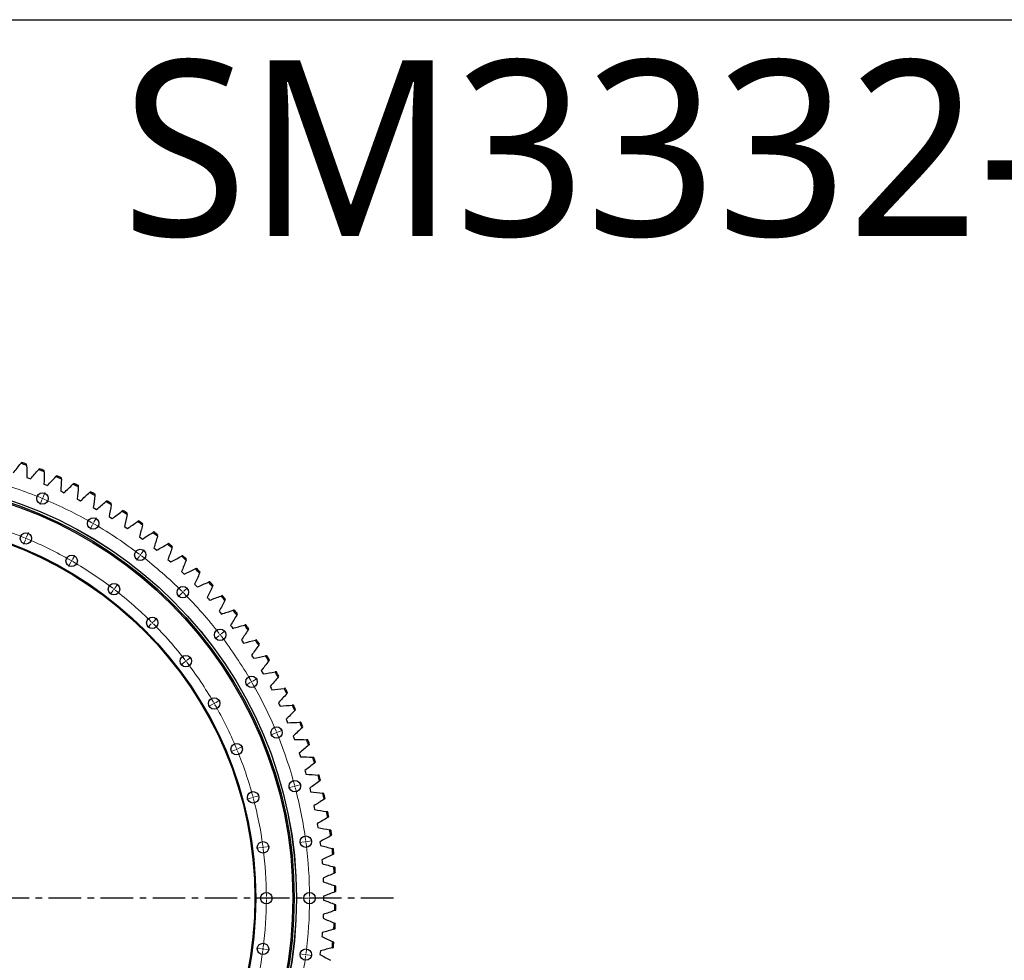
# Model space of a CAD drawing. Header units: millimetres. Extents: x -1531 to 14603, y 23232 to 35425.
# Tile 8 of 17: x 2839 to 6202, y 32212 to 35425. Entities that reach past the tile are written whole.
import ezdxf

# ---------------------------------------------------------------- set-up
doc = ezdxf.new("R2010")
doc.units = ezdxf.units.MM
doc.header["$LTSCALE"] = 50
doc.linetypes.add('CENTER', pattern=[10.16, 6.35, -1.27, 1.27, -1.27])

msp = doc.modelspace()

# ---------------------------------------------------------------- linework, layer by layer
at = {"color": 7, "linetype": 'Continuous', "lineweight": 25}
for p, q in [((2863.9, 33860.7), (2870, 33858.6)), ((2870, 33858.6), (2876, 33856.3)), ((2922, 33838.6), (2928, 33836.2)), ((2928, 33836.2), (2934, 33833.7)), ((2979.2, 33814.2), (2985.2, 33811.5)), ((2985.2, 33811.5), (2991, 33808.8)), ((3035.4, 33787.4), (3041.2, 33784.5)), ((3041.2, 33784.5), (3047, 33781.5)), ((3090.4, 33758.4), (3096.1, 33755.3)), ((3096.1, 33755.3), (3101.8, 33752.1)), ((3144.3, 33727.1), (3149.8, 33723.8)), ((3149.8, 33723.8), (3155.3, 33720.4)), ((3196.7, 33693.7), (3202.2, 33690.2)), ((3202.2, 33690.2), (3207.5, 33686.5)), ((3247.8, 33658.2), (3253.1, 33654.4)), ((3253.1, 33654.4), (3258.3, 33650.5)), ((3297.4, 33620.6), (3302.5, 33616.6)), ((3302.5, 33616.6), (3307.5, 33612.5)), ((3345.4, 33581), (3350.4, 33576.8)), ((3350.4, 33576.8), (3355.2, 33572.5)), ((3391.8, 33539.5), (3396.6, 33535.1)), ((3396.6, 33535.1), (3401.2, 33530.6)), ((3436.4, 33496.2), (3441, 33491.6)), ((3441, 33491.6), (3445.5, 33486.9)), ((3479.2, 33451), (3483.6, 33446.3)), ((3483.6, 33446.3), (3487.9, 33441.4)), ((3520.2, 33404.2), (3524.4, 33399.2)), ((3524.4, 33399.2), (3528.5, 33394.2)), ((3559.2, 33355.7), (3563.2, 33350.6)), ((3563.2, 33350.6), (3567, 33345.4)), ((3596.2, 33305.7), (3600, 33300.4)), ((3600, 33300.4), (3603.6, 33295.1)), ((3631.1, 33254.2), (3634.7, 33248.8)), ((3634.7, 33248.8), (3638.1, 33243.3)), ((3663.9, 33201.3), (3667.2, 33195.7)), ((3667.2, 33195.7), (3670.4, 33190.1)), ((3694.5, 33147.1), (3697.6, 33141.4)), ((3697.6, 33141.4), (3700.6, 33135.7)), ((3722.9, 33091.7), (3725.7, 33085.9)), ((3725.7, 33085.9), (3728.5, 33080.1)), ((3748.9, 33035.2), (3751.6, 33029.3)), ((3751.6, 33029.3), (3754.1, 33023.4)), ((3772.7, 32977.7), (3775.1, 32971.7)), ((3775.1, 32971.7), (3777.4, 32965.6)), ((3794.1, 32919.3), (3796.3, 32913.2)), ((3796.3, 32913.2), (3798.3, 32907)), ((3813.1, 32860.1), (3815, 32853.9)), ((3815, 32853.9), (3816.7, 32847.6)), ((3829.7, 32800.1), (3831.3, 32793.8)), ((3831.3, 32793.8), (3832.8, 32787.5)), ((3843.8, 32739.5), (3845.2, 32733.2)), ((3845.2, 32733.2), (3846.4, 32726.8)), ((3855.4, 32678.4), (3856.5, 32672)), ((3856.5, 32672), (3857.5, 32665.6)), ((3864.5, 32616.8), (3865.4, 32610.4)), ((3865.4, 32610.4), (3866.1, 32604)), ((3871.1, 32554.9), (3871.7, 32548.5)), ((3871.7, 32548.5), (3872.2, 32542)), ((3875.2, 32492.9), (3875.5, 32486.4)), ((3875.5, 32486.4), (3875.7, 32479.9)), ((3876.7, 32430.6), (3876.8, 32424.2)), ((3876.8, 32424.2), (3876.7, 32417.7)), ((3875.5, 32362), (3875.2, 32355.5)), ((3875.7, 32368.4), (3875.5, 32362)), ((3871.7, 32299.9), (3871.1, 32293.4)), ((3872.2, 32306.3), (3871.7, 32299.9)), ((3865.4, 32238), (3864.5, 32231.5)), ((3866.1, 32244.4), (3865.4, 32238))]:
    msp.add_line(p, q, dxfattribs=at)
at = {"color": 0, "linetype": 'Continuous', "lineweight": 18}
for p, q in [((2918.9, 33793.8), (2925.4, 33809.5)), ((2915.1, 33784.6), (2908.6, 33768.9)), ((2917, 33789.2), (2916, 33786.9)), ((2917, 33789.2), (2917.9, 33791.5)), ((3087.8, 33699.4), (3079.3, 33684.7)), ((3090.3, 33703.7), (3089.1, 33701.6)), ((3090.3, 33703.7), (3091.6, 33705.9)), ((3092.8, 33708.1), (3101.3, 33722.8)), ((2862.5, 33657.6), (2869, 33673.3)), ((2858.6, 33648.3), (2852.1, 33632.6)), ((2860.5, 33652.9), (2859.6, 33650.6)), ((2860.5, 33652.9), (2861.5, 33655.2)), ((3019.1, 33580.3), (3027.6, 33595)), ((3251, 33596.4), (3249.5, 33594.4)), ((3251, 33596.4), (3252.5, 33598.3)), ((3254.1, 33600.3), (3264.4, 33613.8)), ((3014.1, 33571.7), (3005.6, 33556.9)), ((3016.6, 33576), (3015.3, 33573.8)), ((3016.6, 33576), (3017.8, 33578.2)), ((3248, 33592.4), (3237.6, 33578.9)), ((3164.3, 33483.3), (3174.6, 33496.8)), ((3158.2, 33475.4), (3147.8, 33461.9)), ((3161.2, 33479.3), (3159.7, 33477.3)), ((3161.2, 33479.3), (3162.7, 33481.3)), ((3392.8, 33465.4), (3380.8, 33453.4)), ((3396.3, 33468.9), (3394.6, 33467.2)), ((3396.3, 33468.9), (3398.1, 33470.7)), ((3399.9, 33472.5), (3411.9, 33484.5)), ((3288.5, 33361.1), (3276.5, 33349.1)), ((3292, 33364.6), (3290.3, 33362.9)), ((3292, 33364.6), (3293.8, 33366.4)), ((3295.6, 33368.2), (3307.6, 33380.2)), ((3523.8, 33323.6), (3525.7, 33325.1)), ((3527.7, 33326.7), (3541.2, 33337)), ((3519.8, 33320.6), (3506.3, 33310.2)), ((3523.8, 33323.6), (3521.8, 33322.1)), ((3402.8, 33230.8), (3389.3, 33220.4)), ((3406.7, 33233.8), (3404.7, 33232.3)), ((3406.7, 33233.8), (3408.7, 33235.3)), ((3410.7, 33236.9), (3424.2, 33247.2)), ((3626.8, 33160.4), (3612.1, 33151.9)), ((3631.1, 33162.9), (3629, 33161.7)), ((3631.1, 33162.9), (3633.3, 33164.2)), ((3635.5, 33165.4), (3650.2, 33173.9)), ((3503.4, 33089.2), (3505.6, 33090.4)), ((3507.7, 33091.7), (3522.4, 33100.2)), ((3499.1, 33086.7), (3484.3, 33078.2)), ((3503.4, 33089.2), (3501.2, 33087.9)), ((3716.6, 32989.6), (3714.3, 32988.6)), ((3716.6, 32989.6), (3718.9, 32990.5)), ((3721.2, 32991.5), (3736.9, 32998)), ((3712, 32987.7), (3696.3, 32981.2)), ((3575.7, 32931.2), (3560, 32924.7)), ((3580.3, 32933.1), (3578, 32932.2)), ((3580.3, 32933.1), (3582.6, 32934.1)), ((3585, 32935.1), (3600.7, 32941.6)), ((3773.9, 32805.3), (3757.5, 32800.9)), ((3778.7, 32806.6), (3776.3, 32805.9)), ((3778.7, 32806.6), (3781.1, 32807.2)), ((3783.6, 32807.9), (3800, 32812.3)), ((3631.4, 32767.1), (3615, 32762.7)), ((3636.3, 32768.4), (3633.8, 32767.8)), ((3636.3, 32768.4), (3638.7, 32769)), ((3641.1, 32769.7), (3657.5, 32774.1)), ((3821.4, 32617.7), (3838.2, 32619.9)), ((3665.2, 32597.1), (3648.4, 32594.9)), ((3670.2, 32597.8), (3667.7, 32597.4)), ((3670.2, 32597.8), (3672.7, 32598.1)), ((3675.2, 32598.4), (3692, 32600.6)), ((3811.5, 32616.4), (3794.6, 32614.2)), ((3816.4, 32617), (3814, 32616.7)), ((3816.4, 32617), (3818.9, 32617.4)), ((3676.6, 32424.2), (3659.6, 32424.2)), ((3681.6, 32424.2), (3679.1, 32424.2)), ((3681.6, 32424.2), (3684.1, 32424.2)), ((3686.6, 32424.2), (3703.6, 32424.2)), ((3824.1, 32424.2), (3807.1, 32424.2)), ((3829.1, 32424.2), (3826.6, 32424.2)), ((3829.1, 32424.2), (3831.6, 32424.2)), ((3834.1, 32424.2), (3851.1, 32424.2)), ((3665.2, 32251.2), (3648.4, 32253.4)), ((3670.2, 32250.6), (3667.7, 32250.9)), ((3670.2, 32250.6), (3672.7, 32250.2)), ((3675.2, 32249.9), (3692, 32247.7)), ((3811.5, 32232), (3794.6, 32234.2)), ((3816.4, 32231.3), (3814, 32231.6)), ((3816.4, 32231.3), (3818.9, 32231)), ((3821.4, 32230.7), (3838.2, 32228.4))]:
    msp.add_line(p, q, dxfattribs=at)
at = {"linetype": 'CENTER', "ltscale": 0.35}
msp.add_line((4115.7, 32424.2), (587.4, 32424.2), dxfattribs=at)
msp.add_lwpolyline([(-1531.1, 35424.6), (14603.4, 35424.6), (14603.4, 23231.9), (-1531.1, 23231.9)], close=True)
at = {"color": 7, "linetype": 'Continuous', "lineweight": 25}
for centre, radius in [((2351.6, 32424.2), 1433), ((2351.6, 32424.2), 1432.8), ((2351.6, 32424.2), 1425), ((2351.6, 32424.2), 1420.5), ((2917, 33789.2), 19.5), ((2351.6, 32424.2), 1294), ((2351.6, 32424.2), 1291), ((3090.3, 33703.7), 19.5), ((2860.5, 33652.9), 19.5), ((3016.6, 33576), 19.5), ((3251, 33596.4), 19.5), ((3161.2, 33479.3), 19.5), ((3396.3, 33468.9), 19.5), ((3292, 33364.6), 19.5), ((3523.8, 33323.6), 19.5), ((3406.7, 33233.8), 19.5), ((3631.1, 33162.9), 19.5), ((3503.4, 33089.2), 19.5), ((3716.6, 32989.6), 19.5), ((3580.3, 32933.1), 19.5), ((3778.7, 32806.6), 19.5), ((3636.3, 32768.4), 19.5), ((3816.4, 32617), 19.5), ((3670.2, 32597.8), 19.5), ((3681.6, 32424.2), 19.5), ((3829.1, 32424.2), 19.5), ((3670.2, 32250.6), 19.5), ((3816.4, 32231.3), 19.5)]:
    msp.add_circle(centre, radius, dxfattribs=at)
for radius, start, end in [(1564, 70.9217, 71.6757), (1568, 70.9795, 71.6179), (1564, 68.584, 69.3381), (1568, 68.6418, 69.2803), (1564, 66.2464, 67.0004), (1568, 66.3041, 66.9426), (1564, 63.9087, 64.6627), (1568, 63.9665, 64.6049), (1564, 61.571, 62.3251), (1568, 61.6288, 62.2673), (1564, 59.2334, 59.9874), (1568, 59.2912, 59.9296), (1564, 56.8957, 57.6498), (1568, 56.9535, 57.592), (1564, 54.558, 55.3121), (1568, 54.6158, 55.2543), (1564, 52.2204, 52.9744), (1568, 52.2782, 52.9166), (1564, 49.8827, 50.6368), (1568, 49.9405, 50.579), (1564, 47.5451, 48.2991), (1568, 47.6028, 48.2413), (1564, 45.2074, 45.9614), (1568, 45.2652, 45.9037), (1564, 42.8697, 43.6238), (1568, 42.9275, 43.566), (1564, 40.5321, 41.2861), (1568, 40.5899, 41.2283), (1564, 38.1944, 38.9485), (1568, 38.2522, 38.8907), (1564, 35.8567, 36.6108), (1568, 35.9145, 36.553), (1564, 33.5191, 34.2731), (1568, 33.5769, 34.2153), (1564, 31.1814, 31.9355), (1568, 31.2392, 31.8777), (1564, 28.8438, 29.5978), (1568, 28.9015, 29.54), (1564, 26.5061, 27.2601), (1568, 26.5639, 27.2024), (1564, 24.1684, 24.9225), (1568, 24.2262, 24.8647), (1564, 21.8308, 22.5848), (1568, 21.8886, 22.527), (1564, 19.4931, 20.2472), (1568, 19.5509, 20.1894), (1564, 17.1554, 17.9095), (1568, 17.2132, 17.8517), (1564, 14.8178, 15.5718), (1568, 14.8756, 15.514), (1564, 12.4801, 13.2342), (1568, 12.5379, 13.1764), (1564, 10.1425, 10.8965), (1568, 10.2002, 10.8387), (1564, 7.8048, 8.5588), (1568, 7.8626, 8.5011), (1564, 5.4671, 6.2212), (1568, 5.5249, 6.1634), (1564, 3.1295, 3.8835), (1568, 3.1873, 3.8257), (1564, 0.7918, 1.5459), (1568, 0.8496, 1.4881), (1564, 358.4541, 359.2082), (1568, 358.5119, 359.1504), (1564, 356.1165, 356.8705), (1568, 356.1743, 356.8127), (1564, 353.7788, 354.5329), (1568, 353.8366, 354.4751)]:
    msp.add_arc((2351.6, 32424.2), radius, start, end, dxfattribs=at)
at = {"color": 0, "linetype": 'Continuous', "lineweight": 18}
for radius, start, end in [(1477.5, 67.6939, 74.8061), (1477.5, 67.5, 67.5969), (1477.5, 67.4031, 67.5), (1477.5, 60.1939, 67.3061), (1330, 67.7154, 74.7846), (1477.5, 60, 60.0969), (1477.5, 59.9031, 60), (1477.5, 52.6939, 59.8061), (1330, 67.5, 67.6077), (1330, 67.3923, 67.5), (1330, 60.2154, 67.2846), (1477.5, 52.5, 52.5969), (1477.5, 52.4031, 52.5), (1330, 60, 60.1077), (1330, 59.8923, 60), (1330, 52.7154, 59.7846), (1477.5, 45.1939, 52.3061), (1330, 52.5, 52.6077), (1330, 52.3923, 52.5), (1330, 45.2154, 52.2846), (1477.5, 45, 45.0969), (1477.5, 44.9031, 45), (1477.5, 37.6939, 44.8061), (1330, 45, 45.1077), (1330, 44.8923, 45), (1330, 37.7154, 44.7846), (1477.5, 37.5, 37.5969), (1477.5, 37.4031, 37.5), (1477.5, 30.1939, 37.3061), (1330, 37.5, 37.6077), (1330, 37.3923, 37.5), (1330, 30.2154, 37.2846), (1477.5, 30, 30.0969), (1477.5, 29.9031, 30), (1477.5, 22.6939, 29.8061), (1330, 30, 30.1077), (1330, 29.8923, 30), (1330, 22.7154, 29.7846), (1477.5, 22.5, 22.5969), (1477.5, 22.4031, 22.5), (1477.5, 15.1939, 22.3061), (1330, 22.5, 22.6077), (1330, 22.3923, 22.5), (1330, 15.2154, 22.2846), (1477.5, 15, 15.0969), (1477.5, 14.9031, 15), (1477.5, 7.6939, 14.8061), (1330, 15, 15.1077), (1330, 14.8923, 15), (1330, 7.7154, 14.7846), (1477.5, 7.5, 7.5969), (1330, 7.5, 7.6077), (1330, 7.3923, 7.5), (1330, 0.2154, 7.2846), (1477.5, 7.4031, 7.5), (1477.5, 0.1939, 7.3061), (1330, 352.7154, 359.7846), (1330, 0, 0.1077), (1330, 359.8923, 0), (1477.5, 352.6939, 359.8061), (1477.5, 0, 0.0969), (1477.5, 359.9031, 0), (1330, 352.3923, 352.5), (1330, 352.5, 352.6077), (1330, 345.2154, 352.2846), (1477.5, 345.1939, 352.3061), (1477.5, 352.4031, 352.5), (1477.5, 352.5, 352.5969)]:
    msp.add_arc((2351.6, 32424.2), radius, start, end, dxfattribs=at)
at = {"color": 7, "linetype": 'Continuous', "lineweight": 25}
for points in [[(2817.2, 33876.5), (2825.7, 33887.4), (2834.4, 33898.2), (2843.3, 33908.9)], [(2846, 33912.2), (2845.1, 33911.1), (2844.2, 33910), (2843.3, 33908.9)], [(2862.8, 33902.3), (2862.7, 33903.7), (2862.7, 33905.1), (2862.6, 33906.6)], [(2862.8, 33902.3), (2863.4, 33888.4), (2863.7, 33874.6), (2863.9, 33860.7)], [(2876, 33856.3), (2885, 33866.9), (2894.1, 33877.3), (2903.4, 33887.6)], [(2906.3, 33890.8), (2905.4, 33889.7), (2904.4, 33888.6), (2903.4, 33887.6)], [(2922.6, 33880.2), (2922.7, 33866.3), (2922.5, 33852.5), (2922, 33838.6)], [(2922.6, 33880.2), (2922.6, 33881.6), (2922.6, 33883.1), (2922.6, 33884.5)], [(2934, 33833.7), (2943.4, 33843.9), (2952.9, 33854), (2962.7, 33863.8)], [(2965.7, 33866.9), (2964.7, 33865.9), (2963.7, 33864.9), (2962.7, 33863.8)], [(2981.6, 33855.7), (2981, 33841.8), (2980.2, 33828), (2979.2, 33814.2)], [(2981.6, 33855.7), (2981.6, 33857.1), (2981.7, 33858.5), (2981.7, 33860)], [(2991, 33808.8), (3000.8, 33818.6), (3010.8, 33828.2), (3020.9, 33837.7)], [(3024, 33840.7), (3023, 33839.7), (3021.9, 33838.7), (3020.9, 33837.7)], [(3039.4, 33828.8), (3039.5, 33830.2), (3039.7, 33831.6), (3039.8, 33833.1)], [(3039.4, 33828.8), (3038.3, 33815), (3037, 33801.2), (3035.4, 33787.4)], [(3047, 33781.5), (3057.2, 33790.9), (3067.5, 33800.2), (3078, 33809.2)], [(3081.2, 33812.1), (3080.2, 33811.1), (3079.1, 33810.2), (3078, 33809.2)], [(3096.1, 33799.6), (3094.5, 33785.8), (3092.6, 33772.1), (3090.4, 33758.4)], [(3096.1, 33799.6), (3096.3, 33801), (3096.5, 33802.4), (3096.7, 33803.8)], [(3101.8, 33752.1), (3112.3, 33761), (3123, 33769.8), (3133.9, 33778.5)], [(3137.2, 33781.1), (3136.1, 33780.2), (3135, 33779.4), (3133.9, 33778.5)], [(3151.6, 33768.1), (3149.4, 33754.4), (3146.9, 33740.7), (3144.3, 33727.1)], [(3151.6, 33768.1), (3151.9, 33769.5), (3152.1, 33770.9), (3152.3, 33772.3)], [(3155.3, 33720.4), (3166.2, 33728.9), (3177.3, 33737.2), (3188.5, 33745.4)], [(3191.9, 33748), (3190.8, 33747.1), (3189.6, 33746.3), (3188.5, 33745.4)], [(3205.8, 33734.3), (3203, 33720.7), (3200, 33707.2), (3196.7, 33693.7)], [(3205.8, 33734.3), (3206.1, 33735.7), (3206.3, 33737.1), (3206.6, 33738.5)], [(3207.5, 33686.5), (3218.7, 33694.6), (3230.1, 33702.5), (3241.7, 33710.2)], [(3245.2, 33712.6), (3244, 33711.8), (3242.8, 33711), (3241.7, 33710.2)], [(3258.5, 33698.4), (3255.2, 33684.9), (3251.6, 33671.5), (3247.8, 33658.2)], [(3258.5, 33698.4), (3258.8, 33699.8), (3259.2, 33701.2), (3259.5, 33702.5)], [(3258.3, 33650.5), (3269.8, 33658.1), (3281.5, 33665.6), (3293.4, 33672.8)], [(3297, 33675.1), (3295.8, 33674.3), (3294.6, 33673.6), (3293.4, 33672.8)], [(3309.7, 33660.3), (3310.1, 33661.7), (3310.5, 33663.1), (3310.9, 33664.4)], [(3309.7, 33660.3), (3305.8, 33647), (3301.7, 33633.8), (3297.4, 33620.6)], [(3307.5, 33612.5), (3319.4, 33619.7), (3331.4, 33626.6), (3343.5, 33633.4)], [(3347.3, 33635.5), (3346, 33634.8), (3344.8, 33634.1), (3343.5, 33633.4)], [(3359.3, 33620.2), (3354.9, 33607.1), (3350.3, 33594), (3345.4, 33581)], [(3359.3, 33620.2), (3359.8, 33621.6), (3360.3, 33622.9), (3360.7, 33624.3)], [(3355.2, 33572.5), (3367.4, 33579.2), (3379.6, 33585.6), (3392, 33591.9)], [(3407.3, 33578.1), (3402.3, 33565.2), (3397.2, 33552.3), (3391.8, 33539.5)], [(3395.9, 33593.8), (3394.6, 33593.2), (3393.3, 33592.5), (3392, 33591.9)], [(3407.3, 33578.1), (3407.8, 33579.4), (3408.3, 33580.8), (3408.8, 33582.1)], [(3401.2, 33530.6), (3413.6, 33536.8), (3426.2, 33542.7), (3438.8, 33548.5)], [(3453.5, 33534.1), (3448, 33521.3), (3442.3, 33508.7), (3436.4, 33496.2)], [(3442.7, 33550.3), (3441.4, 33549.7), (3440.1, 33549.1), (3438.8, 33548.5)], [(3453.5, 33534.1), (3454, 33535.4), (3454.6, 33536.7), (3455.2, 33538)], [(3445.5, 33486.9), (3458.1, 33492.5), (3470.9, 33498), (3483.7, 33503.2)], [(3487.7, 33504.8), (3486.4, 33504.3), (3485.1, 33503.7), (3483.7, 33503.2)], [(3497.8, 33488.2), (3491.8, 33475.7), (3485.6, 33463.3), (3479.2, 33451)], [(3497.8, 33488.2), (3498.5, 33489.5), (3499.1, 33490.8), (3499.7, 33492.1)], [(3487.9, 33441.4), (3500.8, 33446.5), (3513.8, 33451.4), (3526.8, 33456.1)], [(3540.3, 33440.6), (3533.8, 33428.3), (3527.1, 33416.2), (3520.2, 33404.2)], [(3530.8, 33457.6), (3529.5, 33457.1), (3528.1, 33456.6), (3526.8, 33456.1)], [(3540.3, 33440.6), (3541, 33441.8), (3541.6, 33443.1), (3542.3, 33444.4)], [(3528.5, 33394.2), (3541.5, 33398.8), (3554.7, 33403.2), (3567.9, 33407.3)], [(3572, 33408.6), (3570.6, 33408.2), (3569.3, 33407.8), (3567.9, 33407.3)], [(3580.7, 33391.2), (3581.5, 33392.5), (3582.2, 33393.7), (3582.9, 33395)], [(3580.7, 33391.2), (3573.7, 33379.3), (3566.6, 33367.4), (3559.2, 33355.7)], [(3567, 33345.4), (3580.3, 33349.5), (3593.6, 33353.3), (3607, 33356.9)], [(3619.2, 33340.3), (3611.7, 33328.6), (3604, 33317.1), (3596.2, 33305.7)], [(3611.2, 33358), (3609.8, 33357.6), (3608.4, 33357.3), (3607, 33356.9)], [(3619.2, 33340.3), (3619.9, 33341.5), (3620.7, 33342.7), (3621.5, 33343.9)], [(3603.6, 33295.1), (3617, 33298.6), (3630.5, 33301.8), (3644, 33304.9)], [(3648.2, 33305.9), (3646.8, 33305.6), (3645.4, 33305.2), (3644, 33304.9)], [(3655.5, 33287.8), (3647.5, 33276.5), (3639.4, 33265.3), (3631.1, 33254.2)], [(3655.5, 33287.8), (3656.3, 33289), (3657.1, 33290.2), (3657.9, 33291.4)], [(3638.1, 33243.3), (3651.6, 33246.2), (3665.2, 33249), (3678.9, 33251.5)], [(3689.6, 33233.9), (3681.2, 33222.9), (3672.6, 33212), (3663.9, 33201.3)], [(3683.1, 33252.2), (3681.7, 33252), (3680.3, 33251.7), (3678.9, 33251.5)], [(3689.6, 33233.9), (3690.5, 33235.1), (3691.4, 33236.2), (3692.2, 33237.4)], [(3670.4, 33190.1), (3684.1, 33192.5), (3697.8, 33194.7), (3711.5, 33196.6)], [(3715.8, 33197.2), (3714.3, 33197), (3712.9, 33196.8), (3711.5, 33196.6)], [(3721.5, 33178.7), (3712.7, 33168), (3703.7, 33157.5), (3694.5, 33147.1)], [(3721.5, 33178.7), (3722.5, 33179.8), (3723.4, 33180.9), (3724.3, 33182)], [(3700.6, 33135.7), (3714.3, 33137.5), (3728.1, 33139.1), (3741.9, 33140.5)], [(3746.1, 33141), (3744.7, 33140.8), (3743.3, 33140.7), (3741.9, 33140.5)], [(3751.2, 33122.2), (3752.1, 33123.2), (3753.1, 33124.3), (3754, 33125.4)], [(3751.2, 33122.2), (3741.9, 33111.9), (3732.5, 33101.7), (3722.9, 33091.7)], [(3728.5, 33080.1), (3742.3, 33081.3), (3756.1, 33082.4), (3769.9, 33083.2)], [(3778.5, 33064.5), (3768.8, 33054.6), (3758.9, 33044.8), (3748.9, 33035.2)], [(3774.2, 33083.5), (3772.8, 33083.4), (3771.4, 33083.3), (3769.9, 33083.2)], [(3778.5, 33064.5), (3779.5, 33065.5), (3780.5, 33066.6), (3781.5, 33067.6)], [(3754.1, 33023.4), (3767.9, 33024.1), (3781.8, 33024.6), (3795.6, 33024.8)], [(3799.9, 33024.9), (3798.5, 33024.9), (3797.1, 33024.9), (3795.6, 33024.8)], [(3803.4, 33005.8), (3793.3, 32996.3), (3783.1, 32986.9), (3772.7, 32977.7)], [(3803.4, 33005.8), (3804.5, 33006.8), (3805.5, 33007.7), (3806.5, 33008.7)], [(3777.4, 32965.6), (3791.2, 32965.8), (3805.1, 32965.7), (3818.9, 32965.4)], [(3823.2, 32965.3), (3821.8, 32965.4), (3820.4, 32965.4), (3818.9, 32965.4)], [(3825.9, 32946.1), (3815.5, 32937), (3804.8, 32928.1), (3794.1, 32919.3)], [(3825.9, 32946.1), (3827, 32947), (3828.1, 32947.9), (3829.2, 32948.9)], [(3798.3, 32907), (3812.1, 32906.6), (3825.9, 32906), (3839.8, 32905.1)], [(3844.1, 32904.8), (3842.6, 32904.9), (3841.2, 32905), (3839.8, 32905.1)], [(3846, 32885.5), (3847.1, 32886.4), (3848.2, 32887.3), (3849.3, 32888.2)], [(3846, 32885.5), (3835.2, 32876.8), (3824.2, 32868.4), (3813.1, 32860.1)], [(3816.7, 32847.6), (3830.6, 32846.7), (3844.4, 32845.4), (3858.2, 32844)], [(3863.6, 32824.2), (3852.4, 32815.9), (3841.1, 32807.9), (3829.7, 32800.1)], [(3862.4, 32843.6), (3861, 32843.7), (3859.6, 32843.9), (3858.2, 32844)], [(3863.6, 32824.2), (3864.7, 32825), (3865.9, 32825.9), (3867, 32826.7)], [(3832.8, 32787.5), (3846.6, 32786), (3860.3, 32784.2), (3874, 32782.2)], [(3878.6, 32762.2), (3867.1, 32754.4), (3855.5, 32746.9), (3843.8, 32739.5)], [(3878.3, 32781.6), (3876.9, 32781.8), (3875.5, 32782), (3874, 32782.2)], [(3878.6, 32762.2), (3879.8, 32763), (3881, 32763.8), (3882.2, 32764.6)], [(3846.4, 32726.8), (3860.1, 32724.7), (3873.7, 32722.4), (3887.4, 32719.8)], [(3891.1, 32699.6), (3879.3, 32692.3), (3867.4, 32685.2), (3855.4, 32678.4)], [(3891.6, 32719), (3890.2, 32719.3), (3888.8, 32719.6), (3887.4, 32719.8)], [(3891.1, 32699.6), (3892.4, 32700.3), (3893.6, 32701.1), (3894.8, 32701.8)], [(3857.5, 32665.6), (3871.1, 32662.9), (3884.6, 32660), (3898.2, 32656.9)], [(3902.3, 32656), (3900.9, 32656.3), (3899.6, 32656.6), (3898.2, 32656.9)], [(3901.1, 32636.6), (3889, 32629.8), (3876.8, 32623.2), (3864.5, 32616.8)], [(3901.1, 32636.6), (3902.3, 32637.3), (3903.6, 32638), (3904.8, 32638.7)], [(3866.1, 32604), (3879.6, 32600.7), (3893, 32597.3), (3906.4, 32593.7)], [(3910.5, 32592.5), (3909.1, 32592.9), (3907.7, 32593.3), (3906.4, 32593.7)], [(3908.5, 32573.2), (3896.1, 32566.9), (3883.6, 32560.8), (3871.1, 32554.9)], [(3908.5, 32573.2), (3909.7, 32573.8), (3911, 32574.5), (3912.3, 32575.1)], [(3872.2, 32542), (3885.5, 32538.3), (3898.8, 32534.3), (3912, 32530.1)], [(3916.1, 32528.8), (3914.7, 32529.2), (3913.3, 32529.7), (3912, 32530.1)], [(3913.2, 32509.6), (3900.6, 32503.8), (3887.9, 32498.2), (3875.2, 32492.9)], [(3913.2, 32509.6), (3914.5, 32510.2), (3915.8, 32510.8), (3917.1, 32511.4)], [(3875.7, 32479.9), (3888.9, 32475.6), (3902, 32471.1), (3915, 32466.4)], [(3919, 32464.9), (3917.7, 32465.4), (3916.4, 32465.9), (3915, 32466.4)], [(3915.4, 32445.8), (3902.6, 32440.5), (3889.7, 32435.5), (3876.7, 32430.6)], [(3876.7, 32417.7), (3889.7, 32412.9), (3902.6, 32407.8), (3915.4, 32402.6)], [(3915.4, 32445.8), (3916.7, 32446.3), (3918.1, 32446.9), (3919.4, 32447.4)], [(3919.4, 32400.9), (3918.1, 32401.5), (3916.7, 32402), (3915.4, 32402.6)], [(3875.2, 32355.5), (3887.9, 32350.1), (3900.6, 32344.6), (3913.2, 32338.8)], [(3915, 32382), (3902, 32377.3), (3888.9, 32372.7), (3875.7, 32368.4)], [(3915, 32382), (3916.4, 32382.5), (3917.7, 32383), (3919, 32383.5)], [(3912, 32318.2), (3898.8, 32314.1), (3885.5, 32310.1), (3872.2, 32306.3)], [(3912, 32318.2), (3913.3, 32318.7), (3914.7, 32319.1), (3916.1, 32319.6)], [(3917.1, 32337), (3915.8, 32337.6), (3914.5, 32338.2), (3913.2, 32338.8)], [(3871.1, 32293.4), (3883.6, 32287.5), (3896.1, 32281.4), (3908.5, 32275.2)], [(3906.4, 32254.7), (3893, 32251), (3879.6, 32247.6), (3866.1, 32244.4)], [(3906.4, 32254.7), (3907.7, 32255.1), (3909.1, 32255.4), (3910.5, 32255.8)], [(3912.3, 32273.2), (3911, 32273.9), (3909.7, 32274.5), (3908.5, 32275.2)], [(3864.5, 32231.5), (3876.8, 32225.2), (3889, 32218.6), (3901.1, 32211.8)]]:
    msp.add_open_spline(points, degree=3, dxfattribs=at)

# ---------------------------------------------------------------- texts
at = {"insert": (3187.8, 35286), "char_height": 600, "width": 1063.213, "attachment_point": 1}
msp.add_mtext('{\\fYu Gothic Medium|b0|i0|c0|p0;\\C1;SM3332-2-3136AA}', dxfattribs=at)

doc.saveas('drawing.dxf')
